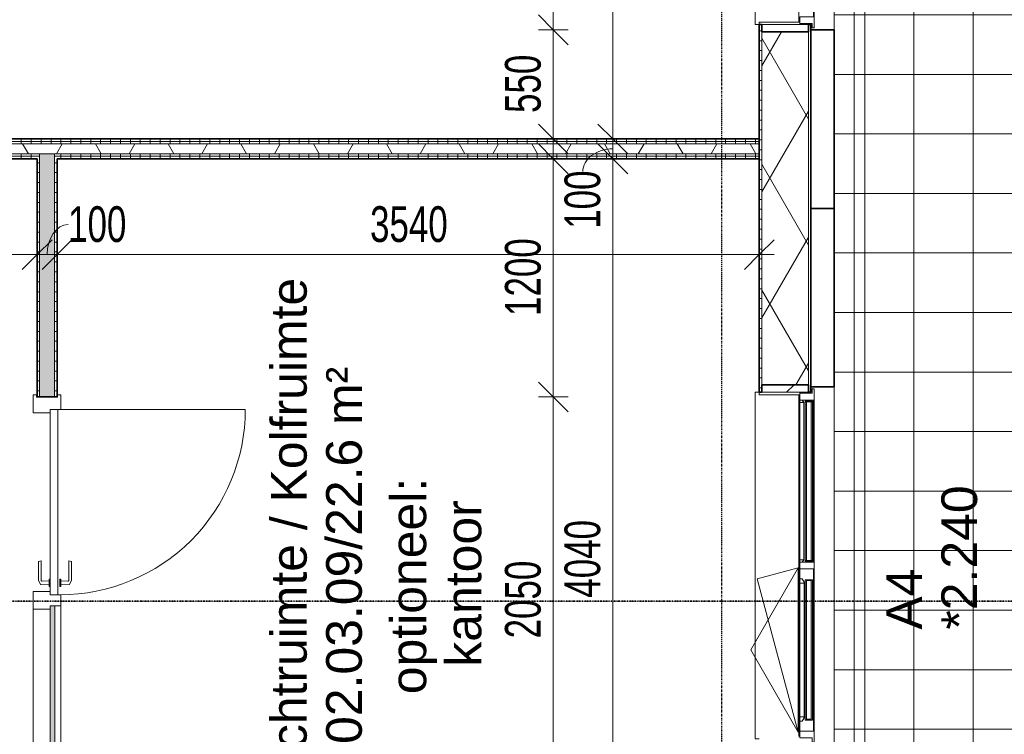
# Model space of a CAD drawing. Header units: millimetres. Extents: x -80560 to 110805, y -11020 to 52719.
# Tile 167 of 182: x 79957 to 84919, y 23549 to 27151. Entities that reach past the tile are written whole.
import ezdxf

# ---------------------------------------------------------------- set-up
doc = ezdxf.new("R2010")
doc.units = ezdxf.units.MM
for name, pattern in [('CENTER2', [20, 8, -4, 4, -4]), ('DASHDOT2', [8, 4, -2, 0, -2]), ('DASHED2-1', [3, 2, -1])]:
    doc.linetypes.add(name, pattern=pattern)
for name, color, linetype, lineweight in [('A-ANNO-DIMS', 211, 'Continuous', 9), ('A-ANNO-DIMS-100', 211, 'Continuous', 9), ('A-AREA-IDEN', 2, 'Continuous', 9), ('A-DOOR', 31, 'Continuous', 18), ('A-FLOR', 192, 'Continuous', 18), ('A-FLOR-OVHD', 1, 'DASHED2-1', 18), ('A-FLOR-PATT', 8, 'Continuous', 18), ('A-GENM', 13, 'Continuous', 18), ('A-GLAZ', 151, 'Continuous', 18), ('A-GLAZ-IDEN', 152, 'Continuous', 18), ('A-GLAZ-SILL', 1, 'Continuous', 18), ('A-WALL', 113, 'Continuous', 35), ('A-WALL-PATT', 111, 'Continuous', 35), ('G-ANNO-SYMB', 111, 'Continuous', 9), ('G-ANNO-TEXT', 231, 'Continuous', 9), ('I-WALL', 2, 'Continuous', 18), ('S-GRID', 1, 'Continuous', 9)]:
    doc.layers.add(name, color=color, linetype=linetype, lineweight=lineweight)
doc.styles.add('Arial', font='arial.ttf', dxfattribs={"height": 180})
doc.styles.add('Arial_6', font='arial.ttf', dxfattribs={"width": 0.7, "height": 180})
doc.styles.add('Arial_B_I_1', font='txt', dxfattribs={"height": 180})
doc.dimstyles.new('n3o_1_8', dxfattribs={"dimscale": 304.8, "dimtxt": 183.646692, "dimasz": 0.492126, "dimexe": 0.246063, "dimexo": 0.0625, "dimgap": 0.032808, "dimtad": 1, "dimdec": 0, "dimdsep": 46, "dimtxsty": 'Arial_6', "dimblk1": 'OBLIQUE', "dimblk2": 'OBLIQUE', "dimsah": 1, "dimcen": 0.09, "dimdle": 0.246063, "dimazin": 0, "dimtfac": 1, "dimtdec": 4, "dimtix": 1, "dimtmove": 0, "dimatfit": 3, "dimfxl": 0.246063, "dimfxlon": 1, "dimtvp": 1, "dimtolj": 1, "dimtzin": 0, "dimarcsym": 2})
doc.dimstyles.new('n3o_1_8_1', dxfattribs={"dimscale": 304.8, "dimtxt": 183.646692, "dimasz": 0.492126, "dimexe": 0.246063, "dimexo": 0.0625, "dimgap": 0.032808, "dimtad": 1, "dimdec": 0, "dimdsep": 46, "dimtxsty": 'Arial_6', "dimblk1": 'OBLIQUE', "dimblk2": 'OBLIQUE', "dimsah": 1, "dimcen": 0.09, "dimdle": 0.246063, "dimazin": 0, "dimtfac": 1, "dimtdec": 4, "dimtix": 1, "dimtmove": 1, "dimatfit": 3, "dimfxl": 0.246063, "dimfxlon": 1, "dimtvp": 1, "dimtolj": 1, "dimtzin": 0, "dimarcsym": 2})
doc.dimstyles.new('n3o_1_8_3', dxfattribs={"dimscale": 304.8, "dimtxt": 183.646692, "dimasz": 0.492126, "dimexe": 0.246063, "dimexo": 0.0625, "dimgap": 0.032808, "dimtad": 1, "dimdec": 0, "dimdsep": 46, "dimtxsty": 'Arial_6', "dimblk1": 'OBLIQUE', "dimblk2": 'OBLIQUE', "dimsah": 1, "dimcen": 0.09, "dimdle": 0.246063, "dimazin": 0, "dimtfac": 1, "dimtdec": 4, "dimtix": 1, "dimtmove": 0, "dimatfit": 3, "dimfxl": 0.246063, "dimfxlon": 1, "dimtvp": 1, "dimtolj": 1, "dimtzin": 0, "dimarcsym": 2})
pattern_1 = [(90, (80914.57, 26450), (-50, -2e-13), [])]
pattern_2 = [(60, (24894.82, 0), (-274.963, 158.75), []), (120, (24894.82, 0), (-274.963, -158.75), [])]
pattern_3 = [(45, (0, 0), (-141.42136, 141.42136), [])]
pattern_4 = [(180, (80144.82, 24430.25), (9e-14, -50), [])]

# ---------------------------------------------------------------- blocks, each defined once
blk = doc.blocks.new('merk 1800 draaikiep - std-33586350-DO_02 tweede verdieping')
at = {"layer": 'A-GLAZ'}
for p, q in [((-868, 72), (-834, 72)), ((-868, 10), (-868, 72)), ((-834, 72), (-834, 4)), ((-17, 72), (17, 72)), ((-17, 4), (-17, 72)), ((17, 72), (17, 4)), ((834, 72), (868, 72)), ((834, 4), (834, 72)), ((868, 72), (868, 10)), ((-890, 10), (-868, 10)), ((-890, 0), (-890, 10)), ((-834, 4), (-812, 4)), ((-812, 4), (-812, 0)), ((-39, 4), (-17, 4)), ((-39, 0), (-39, 4)), ((17, 4), (39, 4)), ((39, 4), (39, 0)), ((812, 4), (834, 4)), ((812, 0), (812, 4)), ((868, 10), (890, 10)), ((890, 10), (890, 0)), ((-812, 0), (-890, 0)), ((39, 0), (-39, 0)), ((890, 0), (812, 0))]:
    blk.add_line(p, q, dxfattribs=at)
at = {"layer": 'A-GLAZ-SILL'}
for p, q in [((17, 72), (67, 72)), ((784, 72), (834, 72)), ((-812, 4), (-39, 4)), ((-812, 0), (-39, 0)), ((39, 4), (812, 4)), ((39, 0), (812, 0))]:
    blk.add_line(p, q, dxfattribs=at)
blk = doc.blocks.new('merk 1800 draaikiep - std-31313693-DO_02 tweede verdieping')
at = {"layer": 'A-GLAZ'}
for p, q in [((-812, 0), (-890, 0)), ((-890, 0), (-890, -10)), ((-812, -4), (-812, 0)), ((-39, 0), (-39, -4)), ((39, 0), (-39, 0)), ((39, -4), (39, 0)), ((890, 0), (812, 0)), ((812, 0), (812, -4)), ((890, -10), (890, 0)), ((-890, -10), (-868, -10)), ((-868, -10), (-868, -72)), ((-834, -72), (-834, -4)), ((-834, -4), (-812, -4)), ((-39, -4), (-17, -4)), ((-17, -4), (-17, -72)), ((17, -72), (17, -4)), ((17, -4), (39, -4)), ((812, -4), (834, -4)), ((834, -4), (834, -72)), ((868, -72), (868, -10)), ((868, -10), (890, -10)), ((-868, -72), (-834, -72)), ((-17, -72), (17, -72)), ((834, -72), (868, -72))]:
    blk.add_line(p, q, dxfattribs=at)
at = {"layer": 'A-GLAZ-SILL'}
for p, q in [((-39, 0), (-812, 0)), ((812, 0), (39, 0)), ((-39, -4), (-812, -4)), ((812, -4), (39, -4)), ((67, -72), (17, -72)), ((834, -72), (784, -72))]:
    blk.add_line(p, q, dxfattribs=at)
blk = doc.blocks.new('NLRS_41_GM_WPB_spouwlat-SH_generiek_ISR - 235x38-V140-DO_02 tweede verdieping')
at = {"layer": 'A-GENM'}
h = blk.add_hatch(dxfattribs=at)
h.set_pattern_fill('FP_74', color=256, style=0, pattern_type=2)
h.set_pattern_definition(pattern_3)
h.paths.add_polyline_path([(59037, 27089), (59037, 27127), (58802, 27127), (58802, 27089)], flags=0)
for p, q in [((58802, 27127), (58802, 27089)), ((59037, 27127), (58802, 27127)), ((59037, 27089), (59037, 27127)), ((58802, 27089), (59037, 27089))]:
    blk.add_line(p, q, dxfattribs=at)
blk = doc.blocks.new('41_dagkanten_SH_generiek_ISR - 12x204_5-V143-DO_02 tweede verdieping')
at = {"layer": 'A-GENM'}
for p, q in [((58994, 27139), (58789.5, 27139)), ((58789.5, 27139), (58789.5, 27127)), ((58789.5, 27127), (58994, 27127)), ((58994, 27127), (58994, 27132))]:
    blk.add_line(p, q, dxfattribs=at)
blk = doc.blocks.new('NLRS_41_GM_WPB_spouwlat-SH_generiek_ISR - 235x38-V145-DO_02 tweede verdieping')
at = {"layer": 'A-GENM'}
h = blk.add_hatch(dxfattribs=at)
h.set_pattern_fill('FP_74', color=256, style=0, pattern_type=2)
h.set_pattern_definition(pattern_3)
h.paths.add_polyline_path([(59037, 25273), (59037, 25311), (58802, 25311), (58802, 25273)], flags=0)
for p, q in [((58802, 25311), (58802, 25273)), ((59037, 25311), (58802, 25311)), ((59037, 25273), (59037, 25311)), ((58802, 25273), (59037, 25273))]:
    blk.add_line(p, q, dxfattribs=at)
blk = doc.blocks.new('41_dagkanten_SH_generiek_ISR - 12x204_5-V146-DO_02 tweede verdieping')
at = {"layer": 'A-GENM'}
for p, q in [((58994, 25273), (58789.5, 25273)), ((58789.5, 25273), (58789.5, 25261)), ((58789.5, 25261), (58994, 25261)), ((58994, 25268), (58994, 25273))]:
    blk.add_line(p, q, dxfattribs=at)
blk = doc.blocks.new('32_n3o_deur_enkel met zijlicht - 90x139_17_K_930_2410x2070_deur glasstrook-33349586-DO_02 tweede verdieping')
at = {"layer": 'A-GLAZ'}
for p, q in [((-1035, 70), (-945, 70)), ((-1035, 53), (-1035, 70)), ((-1023, 53), (-1035, 53)), ((-1023, -52), (-1023, 53)), ((-945, 70), (-945, -15)), ((-45, 70), (-945, 70)), ((-45, 70), (45, 70)), ((-45, -15), (-45, 70)), ((45, 70), (45, -15)), ((945, 70), (1035, 70)), ((945, -15), (945, 70)), ((1023, 53), (1023, -52)), ((1035, 53), (1023, 53)), ((1035, 70), (1035, 53)), ((-962, -39), (-962, -69)), ((-28, -69), (-28, -39)), ((-1035, -52), (-1023, -52)), ((-1035, -69), (-1035, -52)), ((-962, -69), (-1035, -69)), ((-962, -69), (-28, -69)), ((28, -69), (-28, -69)), ((28, -55), (28, -69)), ((962, -69), (962, -55)), ((1035, -69), (962, -69)), ((1023, -52), (1035, -52)), ((1035, -52), (1035, -69))]:
    blk.add_line(p, q, dxfattribs=at)
blk = doc.blocks.new('30_n3o_raam_vast - 24mm-31742711-DO_02 tweede verdieping')
at = {"layer": 'A-DOOR'}
blk.add_hatch(color=256, dxfattribs=at).paths.add_polyline_path([(-934, -24), (0, -24), (0, 0), (-934, 0)], flags=0)
for p, q in [((-934, -24), (-934, 0)), ((-934, 0), (0, 0)), ((0, 0), (0, -24)), ((0, -24), (-934, -24))]:
    blk.add_line(p, q, dxfattribs=at)
blk = doc.blocks.new('30_n3o_deur_dicht - 40mm_draai_LS-31987325-DO_02 tweede verdieping')
at = {"layer": 'A-DOOR'}
for p, q in [((-934, -40), (-934, 0)), ((-934, 0), (0, 0)), ((0, 0), (0, -40)), ((0, -40), (-934, -40))]:
    blk.add_line(p, q, dxfattribs=at)
blk = doc.blocks.new('30_n3o_beslag_deurkruk_met_schild - std-887349-DO_02 tweede verdieping')
at = {"layer": 'A-DOOR'}
for p, q in [((-7.8, 48.4), (12.7, 58)), ((12.7, 58), (108, 58)), ((108, 58), (111, 45)), ((18.5, 5), (-18.5, 5)), ((-18.5, 5), (-18.5, 0)), ((-10, 5), (-7.8, 48.4)), ((8.3, 39.7), (10, 5)), ((111, 45), (13.3, 45)), ((18.5, 0), (18.5, 5))]:
    blk.add_line(p, q, dxfattribs=at)
at = {"layer": 'A-DOOR', "flags": 128}
blk.add_lwpolyline([(13.3, 45), (11.3, 44.6), (9.6, 43.4), (8.6, 41.7), (8.3, 39.7)], dxfattribs=at)
blk = doc.blocks.new('30_n3o_beslag_deurkruk_met_schild - std-V364-DO_02 tweede verdieping')
at = {"layer": 'A-DOOR'}
for p, q in [((18.5, 0), (-18.5, 0)), ((-18.5, 0), (-18.5, -5)), ((18.5, -5), (18.5, 0)), ((-18.5, -5), (18.5, -5)), ((-7.8, -48.4), (-10, -5)), ((12.7, -58), (-7.8, -48.4)), ((10, -5), (8.3, -39.7)), ((13.3, -45), (111, -45)), ((111, -45), (108, -58)), ((108, -58), (12.7, -58))]:
    blk.add_line(p, q, dxfattribs=at)
at = {"layer": 'A-DOOR', "flags": 128}
blk.add_lwpolyline([(8.3, -39.7), (8.6, -41.7), (9.6, -43.4), (11.3, -44.6), (13.3, -45)], dxfattribs=at)
blk = doc.blocks.new('00_n3o_symbool_swingangle - std-31756284-DO_02 tweede verdieping')
at = {"layer": 'A-DOOR'}
blk.add_line((-415, 10), (-415, 944), dxfattribs=at)
blk.add_arc((-415, 10), 934, 360, 90, dxfattribs=at)
blk = doc.blocks.new('30_n3o_RT72_glas met glaslat - Type 1-33586336-DO_02 tweede verdieping')
at = {"layer": 'A-GENM'}
for points in [[(403.5, -11), (403.5, -5), (-403.5, -5), (-403.5, -11), (213.2, -11)], [(403.5, -41), (403.5, -35), (-403.5, -35), (-403.5, -41), (213.2, -41)]]:
    blk.add_hatch(color=256, dxfattribs=at).paths.add_polyline_path(points, flags=0)
for p, q in [((403.5, -5), (-403.5, -5)), ((-403.5, -5), (-403.5, -11)), ((-399.5, -5), (-403.5, -5)), ((-403.5, -5), (-403.5, -41)), ((-403.5, -11), (403.5, -11)), ((403.5, -35), (-403.5, -35)), ((-403.5, -35), (-403.5, -41)), ((-403.5, -41), (403.5, -41)), ((-403.5, -41), (-399.5, -41)), ((-399.5, -41), (-399.5, -5)), ((403.5, -5), (399.5, -5)), ((399.5, -5), (399.5, -41)), ((399.5, -41), (403.5, -41)), ((403.5, -11), (403.5, -5)), ((403.5, -41), (403.5, -5)), ((403.5, -41), (403.5, -35))]:
    blk.add_line(p, q, dxfattribs=at)
blk = doc.blocks.new('31_n3o_RT72_raam binnensponning_771017_v3 - Type 1-33586340-DO_02 tweede verdieping')
at = {"layer": 'A-GENM'}
for p, q in [((-396.5, -72), (-414.5, -72)), ((-414.5, -72), (-414.5, -76)), ((-414.5, -76), (-396.53, -76)), ((-396.53, -76), (-396.5, -72)), ((-396.5, -72), (-396.53, -76)), ((-396.53, -76), (396.53, -76)), ((396.5, -72), (-396.5, -72)), ((396.53, -76), (396.5, -72)), ((414.5, -72), (396.5, -72)), ((396.5, -72), (396.53, -76)), ((396.53, -76), (414.5, -76)), ((414.5, -76), (414.5, -72))]:
    blk.add_line(p, q, dxfattribs=at)
blk = doc.blocks.new('Mobility Plan Swing v2 - Mobility Plan Swing v2-33586349-DO_02 tweede verdieping')
at = {"layer": 'A-GENM'}
for p, q in [((-414.5, 0), (0, 239.3)), ((-414.5, 0), (359, 207.2)), ((0, 239.3), (414.5, 0)), ((414.5, 0), (359, 207.2))]:
    blk.add_line(p, q, dxfattribs=at)
blk = doc.blocks.new('DPWP_30_n3o_RT72_glas met glaslat Frame1 - Type 1-33586339-DO_02 tweede verdieping')
at = {"layer": 'A-GENM'}
for p, q in [((-396.5, -7.8), (-408.5, -15)), ((-408.5, -27), (-396.5, -27)), ((396.5, -7.8), (-396.5, -7.8)), ((-396.5, -7.8), (-396.5, -27)), ((-396.5, -27), (-396.5, -7.8)), ((-396.5, -27), (396.5, -27)), ((396.5, -27), (396.5, -7.8)), ((408.5, -15), (396.5, -7.8)), ((396.5, -7.8), (396.5, -27)), ((396.5, -27), (408.5, -27))]:
    blk.add_line(p, q, dxfattribs=at)
blk = doc.blocks.new('30_n3o_RT72_glas met glaslat - Type 1-33586345-DO_02 tweede verdieping')
at = {"layer": 'A-GENM'}
for points in [[(-50.4, -11), (353.5, -11), (353.5, -5), (-353.5, -5), (-353.5, -11), (-344.1, -11)], [(-50.4, -41), (353.5, -41), (353.5, -35), (-353.5, -35), (-353.5, -41), (-344.1, -41)]]:
    blk.add_hatch(color=256, dxfattribs=at).paths.add_polyline_path(points, flags=0)
for p, q in [((-0.5, 0), (0.5, 0)), ((-353.5, -11), (-353.5, -5)), ((-353.5, -5), (353.5, -5)), ((353.5, -11), (-353.5, -11)), ((-353.5, -35), (-353.5, -11)), ((-353.5, -41), (-353.5, -35)), ((-353.5, -35), (353.5, -35)), ((353.5, -41), (-353.5, -41)), ((-349.5, -11), (-349.5, -35)), ((349.5, -35), (349.5, -11)), ((353.5, -11), (353.5, -5)), ((353.5, -11), (353.5, -35)), ((353.5, -41), (353.5, -35))]:
    blk.add_line(p, q, dxfattribs=at)
blk = doc.blocks.new('DPWP_30_n3o_RT72_glas met glaslat Frame1 - Type 1-33586348-DO_02 tweede verdieping')
at = {"layer": 'A-GENM'}
for p, q in [((-358.5, -15), (-341.817, -5)), ((-358.5, -27), (-358.5, -15)), ((-336.5, -27), (-358.5, -27)), ((-341.817, -5), (-336.5, -5)), ((336.5, -5), (-336.5, -5)), ((-336.5, -5), (-336.5, -27)), ((336.5, -27), (-336.5, -27)), ((336.5, -5), (341.817, -5)), ((336.5, -27), (336.5, -5)), ((358.5, -27), (336.5, -27)), ((341.817, -5), (358.5, -15)), ((358.5, -15), (358.5, -27))]:
    blk.add_line(p, q, dxfattribs=at)
blk = doc.blocks.new('NLRS_42_GM_ISR_vensterbank_kunststeen-SH_generiek_ISR - 220x20-33891717-DO_02 tweede verdieping')
at = {"layer": 'A-GENM'}
for p, q in [((-873, 199.5), (-873, 220)), ((-873, 220), (873, 220)), ((873, 220), (873, 199.5)), ((-840, 0), (-861, 0)), ((861, 0), (-11, 0))]:
    blk.add_line(p, q, dxfattribs=at)
blk = doc.blocks.new('NLRS_42_GM_ISR_vensterbank_kunststeen-SH_generiek_ISR - 220x20-V475-DO_02 tweede verdieping')
at = {"layer": 'A-GENM'}
for p, q in [((-873, 199.5), (-873, 220)), ((-873, 220), (873, 220)), ((873, 220), (873, 199.5)), ((11, 0), (-861, 0)), ((861, 0), (840, 0))]:
    blk.add_line(p, q, dxfattribs=at)
blk = doc.blocks.new('DIMBLOCK249-DO_02 tweede verdieping')
at = {"layer": 'A-ANNO-DIMS-100'}
for p, q in [((78144.8, 25967.1), (78219.8, 26042.1)), ((78144.8, 26042.1), (78144.8, 25892.1)), ((78144.8, 25967.1), (78144.8, 26042.1)), ((80044.8, 25967.1), (80119.8, 26042.1)), ((80044.8, 26042.1), (80044.8, 25892.1)), ((80044.8, 25967.1), (80044.8, 26042.1)), ((78144.8, 25967.1), (78069.8, 25892.1)), ((78144.8, 25967.1), (80044.8, 25967.1)), ((80044.8, 25967.1), (79969.8, 25892.1))]:
    blk.add_line(p, q, dxfattribs=at)
at = {"layer": 'A-ANNO-DIMS-100', "color": 0, "insert": (78902.7, 26210.8), "char_height": 180, "width": 461.094, "attachment_point": 1, "line_spacing_factor": 0.941778, "style": 'Arial_6'}
blk.add_mtext('1900', dxfattribs=at)
blk = doc.blocks.new('_Oblique')
at = {"color": 0, "linetype": 'ByBlock', "lineweight": -2}
blk.add_line((-0.5, -0.5), (0.5, 0.5), dxfattribs=at)
blk = doc.blocks.new('DIMBLOCK250-DO_02 tweede verdieping')
at = {"layer": 'A-ANNO-DIMS-100'}
for p, q in [((80044.8, 25967.1), (80119.8, 26042.1)), ((80044.8, 26042.1), (80044.8, 25892.1)), ((80044.8, 25967.1), (80044.8, 26042.1)), ((80144.8, 25967.1), (80219.8, 26042.1)), ((80144.8, 26042.1), (80144.8, 25892.1)), ((80144.8, 25967.1), (80144.8, 26042.1)), ((80044.8, 25967.1), (79969.8, 25892.1)), ((80044.8, 25967.1), (80144.8, 25967.1)), ((80144.8, 25967.1), (80069.8, 25892.1))]:
    blk.add_line(p, q, dxfattribs=at)
blk.add_ellipse((80200.8, 25967.1), major_axis=(0, 151.3), ratio=0.70045, start_param=0, end_param=1.570796, dxfattribs=at)
at = {"layer": 'A-ANNO-DIMS-100', "color": 0, "insert": (80200.8, 26210.8), "char_height": 180, "width": 345.821, "attachment_point": 1, "line_spacing_factor": 0.941778, "style": 'Arial_6'}
blk.add_mtext('100', dxfattribs=at)
blk = doc.blocks.new('DIMBLOCK251-DO_02 tweede verdieping')
at = {"layer": 'A-ANNO-DIMS-100'}
for p, q in [((80144.8, 25967.1), (80219.8, 26042.1)), ((80144.8, 26042.1), (80144.8, 25892.1)), ((80144.8, 25967.1), (80144.8, 26042.1)), ((83684.3, 25967.1), (83759.3, 26042.1)), ((83684.3, 26042.1), (83684.3, 25892.1)), ((83684.3, 25967.1), (83684.3, 26042.1)), ((80144.8, 25967.1), (80069.8, 25892.1)), ((80144.8, 25967.1), (83759.3, 25967.1)), ((83684.3, 25967.1), (83609.3, 25892.1))]:
    blk.add_line(p, q, dxfattribs=at)
at = {"layer": 'A-ANNO-DIMS-100', "color": 0, "insert": (81722.4, 26210.8), "char_height": 180, "width": 461.094, "attachment_point": 1, "line_spacing_factor": 0.941778, "style": 'Arial_6'}
blk.add_mtext('3540', dxfattribs=at)
blk = doc.blocks.new('DIMBLOCK389-DO_02 tweede verdieping')
at = {"layer": 'A-ANNO-DIMS-100'}
for p, q in [((82946.1, 26450), (82871.1, 26525)), ((82871.1, 26450), (83021.1, 26450)), ((82946.1, 26450), (82871.1, 26450)), ((82946.1, 22335.5), (82946.1, 26450)), ((82946.1, 26450), (83021.1, 26375)), ((82946.1, 22410.5), (82871.1, 22485.5)), ((82871.1, 22410.5), (83021.1, 22410.5)), ((82946.1, 22410.5), (82871.1, 22410.5)), ((82946.1, 22410.5), (83021.1, 22335.5))]:
    blk.add_line(p, q, dxfattribs=at)
at = {"layer": 'A-ANNO-DIMS-100', "color": 0, "insert": (82702.4, 24238.1), "char_height": 180, "width": 461.094, "attachment_point": 1, "rotation": 90, "line_spacing_factor": 0.941778, "style": 'Arial_6'}
blk.add_mtext('4040', dxfattribs=at)
blk = doc.blocks.new('DIMBLOCK390-DO_02 tweede verdieping')
at = {"layer": 'A-ANNO-DIMS-100'}
for p, q in [((82946.1, 26550), (82871.1, 26625)), ((82871.1, 26550), (83021.1, 26550)), ((82946.1, 26550), (82871.1, 26550)), ((82946.1, 26450), (82946.1, 26550)), ((82946.1, 26550), (83021.1, 26475)), ((82946.1, 26450), (82871.1, 26525)), ((82871.1, 26450), (83021.1, 26450)), ((82946.1, 26450), (82871.1, 26450)), ((82946.1, 26450), (83021.1, 26375))]:
    blk.add_line(p, q, dxfattribs=at)
blk.add_ellipse((82946.1, 26385.4), major_axis=(151.3, 0), ratio=0.757816, start_param=1.570796, end_param=3.141593, dxfattribs=at)
at = {"layer": 'A-ANNO-DIMS-100', "color": 0, "insert": (82702.4, 26097.2), "char_height": 180, "width": 345.821, "attachment_point": 1, "rotation": 90, "line_spacing_factor": 0.941778, "style": 'Arial_6'}
blk.add_mtext('100', dxfattribs=at)
blk = doc.blocks.new('DIMBLOCK391-DO_02 tweede verdieping')
at = {"layer": 'A-ANNO-DIMS-100'}
for p, q in [((82946.1, 29750), (82871.1, 29825)), ((82871.1, 29750), (83021.1, 29750)), ((82946.1, 29750), (82871.1, 29750)), ((82946.1, 26550), (82946.1, 29750)), ((82946.1, 29750), (83021.1, 29675)), ((82946.1, 26550), (82871.1, 26625)), ((82871.1, 26550), (83021.1, 26550)), ((82946.1, 26550), (82871.1, 26550)), ((82946.1, 26550), (83021.1, 26475))]:
    blk.add_line(p, q, dxfattribs=at)
at = {"layer": 'A-ANNO-DIMS-100', "color": 0, "insert": (82702.4, 27957.9), "char_height": 180, "width": 461.094, "attachment_point": 1, "rotation": 90, "line_spacing_factor": 0.941778, "style": 'Arial_6'}
blk.add_mtext('3200', dxfattribs=at)
blk = doc.blocks.new('DIMBLOCK540-DO_02 tweede verdieping')
at = {"layer": 'A-ANNO-DIMS-100'}
for p, q in [((82646.1, 29150), (82571.1, 29225)), ((82571.1, 29150), (82721.1, 29150)), ((82646.1, 29150), (82571.1, 29150)), ((82646.1, 29150), (82646.1, 27100)), ((82646.1, 29150), (82721.1, 29075)), ((82646.1, 27100), (82571.1, 27175)), ((82571.1, 27100), (82721.1, 27100)), ((82646.1, 27100), (82571.1, 27100)), ((82646.1, 27100), (82721.1, 27025))]:
    blk.add_line(p, q, dxfattribs=at)
at = {"layer": 'A-ANNO-DIMS-100', "color": 0, "insert": (82402.4, 27932.9), "char_height": 180, "width": 461.094, "attachment_point": 1, "rotation": 90, "line_spacing_factor": 0.941778, "style": 'Arial_6'}
blk.add_mtext('2050', dxfattribs=at)
blk = doc.blocks.new('DIMBLOCK541-DO_02 tweede verdieping')
at = {"layer": 'A-ANNO-DIMS-100'}
for p, q in [((82646.1, 27100), (82571.1, 27175)), ((82571.1, 27100), (82721.1, 27100)), ((82646.1, 27100), (82571.1, 27100)), ((82646.1, 27100), (82646.1, 26475)), ((82646.1, 27100), (82721.1, 27025)), ((82646.1, 26550), (82571.1, 26625)), ((82721.1, 26550), (82571.1, 26550)), ((82646.1, 26550), (82721.1, 26475)), ((82646.1, 26550), (82721.1, 26550))]:
    blk.add_line(p, q, dxfattribs=at)
at = {"layer": 'A-ANNO-DIMS-100', "color": 0, "insert": (82402.4, 26680.9), "char_height": 180, "width": 345.821, "attachment_point": 1, "rotation": 90, "line_spacing_factor": 0.941778, "style": 'Arial_6'}
blk.add_mtext('550', dxfattribs=at)
blk = doc.blocks.new('DIMBLOCK556-DO_02 tweede verdieping')
at = {"layer": 'A-ANNO-DIMS-100'}
for p, q in [((82646.1, 25250), (82571.1, 25325)), ((82571.1, 25250), (82721.1, 25250)), ((82646.1, 25250), (82571.1, 25250)), ((82646.1, 23200), (82646.1, 25250)), ((82646.1, 25250), (82721.1, 25175)), ((82646.1, 23200), (82571.1, 23275)), ((82571.1, 23200), (82721.1, 23200)), ((82646.1, 23200), (82571.1, 23200)), ((82646.1, 23200), (82721.1, 23125))]:
    blk.add_line(p, q, dxfattribs=at)
at = {"layer": 'A-ANNO-DIMS-100', "color": 0, "insert": (82402.4, 24032.9), "char_height": 180, "width": 461.094, "attachment_point": 1, "rotation": 90, "line_spacing_factor": 0.941778, "style": 'Arial_6'}
blk.add_mtext('2050', dxfattribs=at)
blk = doc.blocks.new('DIMBLOCK557-DO_02 tweede verdieping')
at = {"layer": 'A-ANNO-DIMS-100'}
for p, q in [((82646.1, 26450), (82571.1, 26525)), ((82646.1, 25250), (82646.1, 26525)), ((82571.1, 26450), (82721.1, 26450)), ((82646.1, 26450), (82571.1, 26450)), ((82646.1, 26450), (82721.1, 26375)), ((82646.1, 25250), (82571.1, 25325)), ((82571.1, 25250), (82721.1, 25250)), ((82646.1, 25250), (82571.1, 25250)), ((82646.1, 25250), (82721.1, 25175))]:
    blk.add_line(p, q, dxfattribs=at)
at = {"layer": 'A-ANNO-DIMS-100', "color": 0, "insert": (82402.4, 25657.9), "char_height": 180, "width": 461.094, "attachment_point": 1, "rotation": 90, "line_spacing_factor": 0.941778, "style": 'Arial_6'}
blk.add_mtext('1200', dxfattribs=at)

msp = doc.modelspace()

# ---------------------------------------------------------------- hatches: boundary and pattern name
at = {"layer": 'A-FLOR-PATT'}
h = msp.add_hatch(dxfattribs=at)
h.set_pattern_fill('FP_188', color=256, style=0, pattern_type=2)
h.set_pattern_definition([(270, (83862.32, 22675), (300, 2e-14), []), (0, (83862.32, 22675), (0, 300), [])])
h.paths.add_polyline_path([(88282.7, 9981), (89063.8, 9981), (89063.8, 35369), (84060.8, 35369), (84060.8, 22034), (81863.1, 22034), (81863.1, 22019), (81798.1, 22019), (81798.1, 22034), (81005.6, 22034), (81005.6, 22018.5), (81022.6, 22018.5), (81022.6, 22012.5), (81867.6, 22012.5), (81867.6, 21972.5), (81022.6, 21972.5), (81022.6, 21966.5), (81005.6, 21966.5), (81004.5, 21919.8), (81003.3, 21916.8), (80997.6, 21914.7), (80993.6, 21915.5), (80989.9, 21920.4), (80989.6, 21926.5), (80989.6, 21966.5), (80972.6, 21967.3), (80972.6, 21972.5), (80937.6, 21973), (80937.6, 22012.5), (80953.4, 22012.5), (80946.3, 22014.7), (80943.2, 22020.5), (80944.1, 22026.2), (80947.6, 22027.1), (80947.6, 22031), (80933.1, 22031), (80933.1, 21951), (80947.6, 21951), (80947.4, 21955), (80944.1, 21955.8), (80943.2, 21961.5), (80947.6, 21967.7), (80955, 21969.7), (80959.5, 21967.3), (80959.6, 21964.5), (80961.1, 21964.5), (80961.1, 21949.5), (80896.1, 21949.5), (80895.4, 22034), (78660.8, 22034), (78660.8, 9981), (87989.1, 9981)], flags=0)
h.paths.add_polyline_path([(87548.5, 10147.5), (78735.8, 10148.4), (78735.8, 10152.5), (88892.3, 10152.5), (88892.3, 35197.5), (84135.8, 35198.2), (84135.8, 35202.5), (88897.3, 35201.8), (88896.6, 10147.5), (87695.4, 10147.5)], flags=0)
h.paths.add_polyline_path([(81003.3, 21928.1), (80999.7, 21930.2), (81001.6, 21928.8)], flags=0)
h.paths.add_polyline_path([(80959.6, 21951), (80958.6, 21956.5), (80958, 21956.6), (80958, 21963.3), (80955.8, 21954.8), (80957.3, 21954.5), (80958.6, 21951)], flags=0)
h.paths.add_polyline_path([(80931.6, 21952.5), (80931.6, 22029.5), (80897.6, 22029.5), (80897.6, 21952.5)], flags=0)
h.paths.add_polyline_path([(80959.6, 22012.5), (80972.6, 22012.5), (80972.6, 22018.5), (80989.6, 22018.5), (80989.6, 22034), (80961.1, 22034), (80961.1, 22032.5), (80955.3, 22026.2), (80959.6, 22014.4), (80955.3, 22012.5), (80959.6, 22012.5)], flags=0)
h.paths.add_polyline_path([(80958, 22019.5), (80958.6, 22027.5), (80959.6, 22027.5), (80961.1, 22031), (80961.1, 22019.5), (80958.6, 22019.5)], flags=0)
h.paths.add_polyline_path([(81821.9, 22020.5), (81861.6, 22020.5), (81861.6, 22032.5), (81856.1, 22032.5), (81856.1, 22034), (81799.6, 22034), (81799.6, 22020.5)], flags=0)
at = {"layer": 'A-WALL-PATT', "lineweight": 18}
h = msp.add_hatch(dxfattribs=at)
h.set_pattern_fill('FP_72', color=256, style=0, pattern_type=2)
h.set_pattern_definition([(90, (83943.82, 34995.25), (-50, -7e-14), [])])
h.paths.add_polyline_path([(83943.8, 22151), (83943.8, 23527), (83931.8, 23527), (83931.8, 22151)], flags=0)
h.paths.add_polyline_path([(83943.8, 25273), (83943.8, 27127), (83931.8, 27127), (83931.8, 25273)], flags=0)
h.paths.add_polyline_path([(83931.8, 28873), (83943.8, 28873), (83943.8, 30727), (83931.8, 30727), (83931.8, 28911)], flags=0)
h.paths.add_polyline_path([(83931.8, 31573), (83943.8, 31573), (83943.8, 32077), (83931.8, 32077), (83931.8, 31584.4)], flags=0)
h.paths.add_polyline_path([(83943.8, 33823), (83943.8, 37027), (83931.8, 37027), (83931.8, 33823)], flags=0)
h.paths.add_polyline_path([(83931.8, 38773), (83943.8, 38773), (83943.8, 40177), (83931.8, 40177), (83931.8, 38811)], flags=0)
h.paths.add_polyline_path([(83943.8, 41023), (83943.8, 43327), (83931.8, 43327), (83931.8, 41023)], flags=0)
h.paths.add_polyline_path([(83931.8, 45973), (83943.8, 45973), (83943.8, 48087), (83931.8, 48087), (83931.8, 46011)], flags=0)
h = msp.add_hatch(dxfattribs=at)
h.set_pattern_fill('FP_73', color=256, angle=90, style=0, pattern_type=2)
h.set_pattern_definition([(180, (83943.82, 34995.25), (7e-14, -50), [])])
h.paths.add_polyline_path([(83696.8, 22398), (83696.8, 23527), (83684.3, 23527), (83684.3, 22398)], flags=0)
h.paths.add_polyline_path([(83684.3, 25273), (83696.8, 25273), (83696.8, 27127), (83684.3, 27127), (83684.3, 25585.7)], flags=0)
h.paths.add_polyline_path([(83696.8, 28873), (83696.8, 30727), (83684.3, 30727), (83684.3, 28873)], flags=0)
h.paths.add_polyline_path([(83696.8, 31573), (83696.8, 32077), (83684.3, 32077), (83684.3, 31573)], flags=0)
h.paths.add_polyline_path([(83696.8, 33823), (83696.8, 37027), (83684.3, 37027), (83684.3, 33823)], flags=0)
h.paths.add_polyline_path([(83684.3, 38773), (83696.8, 38773), (83696.8, 40177), (83684.3, 40177), (83684.3, 38916.2)], flags=0)
h.paths.add_polyline_path([(83684.3, 41023), (83696.8, 41023), (83696.8, 43327), (83684.3, 43327), (83684.3, 41249.1)], flags=0)
h.paths.add_polyline_path([(83696.8, 45973), (83696.8, 47839.5), (83684.3, 47839.5), (83684.3, 45973)], flags=0)
h = msp.add_hatch(dxfattribs=at)
h.set_pattern_fill('FP_2', color=256, style=0, pattern_type=2)
h.set_pattern_definition(pattern_2)
h.paths.add_polyline_path([(83931.8, 22163), (83931.8, 23489), (83696.8, 23489), (83696.8, 22163)], flags=0)
h.paths.add_polyline_path([(83931.8, 25311), (83931.8, 27089), (83696.8, 27089), (83696.8, 25311)], flags=0)
h.paths.add_polyline_path([(83696.8, 28911), (83931.8, 28911), (83931.8, 30689), (83696.8, 30689), (83696.8, 28918.3)], flags=0)
h.paths.add_polyline_path([(83696.8, 31611), (83931.8, 31611), (83931.8, 32039), (83696.8, 32039), (83696.8, 31917.7)], flags=0)
h.paths.add_polyline_path([(83696.8, 33861), (83931.8, 33861), (83931.8, 36989), (83696.8, 36989), (83696.8, 34917.1)], flags=0)
h.paths.add_polyline_path([(83696.8, 38811), (83931.8, 38811), (83931.8, 40139), (83696.8, 40139), (83696.8, 38916.2)], flags=0)
h.paths.add_polyline_path([(83696.8, 41061), (83931.8, 41061), (83931.8, 43289), (83696.8, 43289), (83696.8, 41249.1)], flags=0)
h.paths.add_polyline_path([(83877.6, 46011), (83931.8, 46011), (83931.8, 47852), (83696.8, 47852), (83696.8, 46011)], flags=0)
h = msp.add_hatch(dxfattribs=at)
h.set_pattern_fill('FP_63', color=256, angle=90, style=0, pattern_type=2)
h.set_pattern_definition(pattern_1)
h.paths.add_polyline_path([(83684.3, 26537.5), (83684.3, 26550), (78144.8, 26550), (78144.8, 26537.5), (81821.9, 26537.5)], flags=0)
h = msp.add_hatch(dxfattribs=at)
h.set_pattern_fill('FP_63', color=256, angle=90, style=0, pattern_type=2)
h.set_pattern_definition(pattern_1)
h.paths.add_polyline_path([(83684.3, 26525), (83684.3, 26537.5), (78132.3, 26537.5), (78132.3, 26525), (81821.9, 26525)], flags=0)
h = msp.add_hatch(dxfattribs=at)
h.set_pattern_fill('FP_2', color=256, style=0, pattern_type=2)
h.set_pattern_definition(pattern_2)
h.paths.add_polyline_path([(83684.3, 26475), (83684.3, 26525), (78132.3, 26525), (78132.3, 26475), (81821.9, 26475)], flags=0)
h = msp.add_hatch(dxfattribs=at)
h.set_pattern_fill('FP_63', color=256, angle=90, style=0, pattern_type=2)
h.set_pattern_definition(pattern_1)
h.paths.add_polyline_path([(83684.3, 26462.5), (83684.3, 26475), (80132.3, 26475), (80132.3, 26462.5), (81821.9, 26462.5)], flags=0)
h.paths.add_polyline_path([(79178.9, 26462.5), (80057.3, 26462.5), (80057.3, 26475), (78132.3, 26475), (78132.3, 26462.5), (78885.2, 26462.5)], flags=0)
h = msp.add_hatch(dxfattribs=at)
h.set_pattern_fill('FP_63', color=256, angle=90, style=0, pattern_type=2)
h.set_pattern_definition(pattern_1)
h.paths.add_polyline_path([(83684.3, 26450), (83684.3, 26462.5), (80132.3, 26462.5), (80132.3, 26450), (81821.9, 26450)], flags=0)
h.paths.add_polyline_path([(79472.6, 26450), (80057.3, 26450), (80057.3, 26462.5), (78144.8, 26462.5), (78144.8, 26450), (79178.9, 26450)], flags=0)
h = msp.add_hatch(dxfattribs=at)
h.set_pattern_fill('FP_140', color=256, angle=90, style=0, pattern_type=2)
h.set_pattern_definition(pattern_4)
h.paths.add_polyline_path([(80057.3, 22410.5), (80057.3, 23200), (80044.8, 23200), (80044.8, 22410.5)], flags=0)
h.paths.add_polyline_path([(80044.8, 25250), (80057.3, 25250), (80057.3, 26450), (80044.8, 26450), (80044.8, 25585.7)], flags=0)
at = {"layer": 'A-WALL-PATT', "lineweight": 5}
h = msp.add_hatch(color=256, dxfattribs=at)
h.paths.add_polyline_path([(80057.3, 22398), (80132.3, 22398), (80132.3, 23200), (80057.3, 23200), (80057.3, 22410.5)], flags=0)
h.paths.add_polyline_path([(80132.3, 25250), (80132.3, 26475), (80057.3, 26475), (80057.3, 25250)], flags=0)
at = {"layer": 'A-WALL-PATT', "lineweight": 18}
h = msp.add_hatch(dxfattribs=at)
h.set_pattern_fill('FP_140', color=256, angle=90, style=0, pattern_type=2)
h.set_pattern_definition(pattern_4)
h.paths.add_polyline_path([(80144.8, 22410.5), (80144.8, 23200), (80132.3, 23200), (80132.3, 22410.5)], flags=0)
h.paths.add_polyline_path([(80144.8, 25250), (80144.8, 26450), (80132.3, 26450), (80132.3, 25250)], flags=0)

# ---------------------------------------------------------------- linework, layer by layer
at = {"layer": 'A-FLOR'}
for p, q in [((84060.8, 28900), (84060.8, 27100)), ((84060.8, 25300), (84060.8, 23500))]:
    msp.add_line(p, q, dxfattribs=at)
at = {"layer": 'A-FLOR-OVHD'}
msp.add_line((84215.8, 48371), (84215.8, 21879), dxfattribs=at)
at = {"layer": 'A-WALL'}
for p, q in [((83684.3, 27127), (83684.3, 25273)), ((83696.8, 27127), (83684.3, 27127)), ((83696.8, 27089), (83696.8, 27127)), ((83943.8, 27127), (83931.8, 27127)), ((83931.8, 27127), (83931.8, 27089)), ((83943.8, 25273), (83943.8, 27127)), ((84060.8, 27100), (83943.8, 27100)), ((84060.8, 25300), (84060.8, 27100)), ((83931.8, 27089), (83696.8, 27089)), ((83943.8, 26200), (84060.8, 26200)), ((84060.8, 26200), (83943.8, 26200)), ((83696.8, 25273), (83696.8, 25311)), ((83696.8, 25311), (83931.8, 25311)), ((83931.8, 25311), (83931.8, 25273)), ((83684.3, 25273), (83696.8, 25273)), ((83931.8, 25273), (83943.8, 25273)), ((83943.8, 25300), (84060.8, 25300))]:
    msp.add_line(p, q, dxfattribs=at)
at = {"layer": 'A-WALL', "lineweight": 18}
for p, q in [((83931.8, 27132), (83931.8, 27127)), ((83943.8, 27132), (83943.8, 27127)), ((83696.8, 25311), (83696.8, 27089)), ((83931.8, 25311), (83931.8, 27089)), ((78132.3, 26537.5), (83684.3, 26537.5)), ((78132.3, 26525), (83684.3, 26525)), ((78132.3, 26475), (83684.3, 26475)), ((78132.3, 26462.5), (80057.3, 26462.5)), ((80057.3, 25250), (80057.3, 26475)), ((80132.3, 25250), (80132.3, 26475)), ((80132.3, 26462.5), (83684.3, 26462.5)), ((83931.8, 25273), (83931.8, 25268)), ((83943.8, 25273), (83943.8, 25268))]:
    msp.add_line(p, q, dxfattribs=at)
at = {"layer": 'G-ANNO-SYMB', "linetype": 'DASHDOT2', "lineweight": 35}
msp.add_line((34037.3, 24220.1), (90414.6, 24220.1), dxfattribs=at)
at = {"layer": 'I-WALL', "lineweight": 35}
for p, q in [((83684.3, 26550), (78144.8, 26550)), ((78144.8, 26450), (80044.8, 26450)), ((80044.8, 26450), (80044.8, 25250)), ((80144.8, 26450), (83684.3, 26450)), ((80144.8, 25250), (80144.8, 26450)), ((80044.8, 25250), (80144.8, 25250))]:
    msp.add_line(p, q, dxfattribs=at)
at = {"layer": 'S-GRID', "linetype": 'CENTER2', "lineweight": 25}
msp.add_line((83494.8, 4383.3), (83494.8, 52119.1), dxfattribs=at)

# ---------------------------------------------------------------- block references
at = {"layer": 'A-DOOR'}
for name, p, rotation in [('30_n3o_deur_dicht - 40mm_draai_LS-31987325-DO_02 tweede verdieping', (80109.8, 25187), 89.9999999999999), ('00_n3o_symbool_swingangle - std-31756284-DO_02 tweede verdieping', (80149.8, 24772), 270.0000000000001), ('30_n3o_beslag_deurkruk_met_schild - std-887349-DO_02 tweede verdieping', (80109.8, 24313), 89.9999999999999), ('30_n3o_beslag_deurkruk_met_schild - std-V364-DO_02 tweede verdieping', (80159.8, 24313), 90.00000000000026), ('30_n3o_raam_vast - 24mm-31742711-DO_02 tweede verdieping', (80109.8, 24197), 89.9999999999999)]:
    msp.add_blockref(name, p, dxfattribs=dict(at, rotation=rotation))
at = {"layer": 'A-GENM'}
for name, p, rotation in [('NLRS_42_GM_ISR_vensterbank_kunststeen-SH_generiek_ISR - 220x20-V475-DO_02 tweede verdieping', (83883.8, 28000), 89.99999999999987), ('NLRS_42_GM_ISR_vensterbank_kunststeen-SH_generiek_ISR - 220x20-33891717-DO_02 tweede verdieping', (83883.8, 24400), 89.99999999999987), ('DPWP_30_n3o_RT72_glas met glaslat Frame1 - Type 1-33586339-DO_02 tweede verdieping', (83915.8, 24825.5), 270.0000000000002), ('30_n3o_RT72_glas met glaslat - Type 1-33586336-DO_02 tweede verdieping', (83956.8, 24825.5), 270.0000000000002), ('Mobility Plan Swing v2 - Mobility Plan Swing v2-33586349-DO_02 tweede verdieping', (83880.8, 23974.5), 90.00000000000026), ('31_n3o_RT72_raam binnensponning_771017_v3 - Type 1-33586340-DO_02 tweede verdieping', (83956.8, 23974.5), 270.0000000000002), ('DPWP_30_n3o_RT72_glas met glaslat Frame1 - Type 1-33586348-DO_02 tweede verdieping', (83915.8, 23974.5), 270.0000000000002), ('30_n3o_RT72_glas met glaslat - Type 1-33586345-DO_02 tweede verdieping', (83956.8, 23974.5), 270.0000000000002)]:
    msp.add_blockref(name, p, dxfattribs=dict(at, rotation=rotation))
for name in ['41_dagkanten_SH_generiek_ISR - 12x204_5-V143-DO_02 tweede verdieping', 'NLRS_41_GM_WPB_spouwlat-SH_generiek_ISR - 235x38-V140-DO_02 tweede verdieping', 'NLRS_41_GM_WPB_spouwlat-SH_generiek_ISR - 235x38-V145-DO_02 tweede verdieping', '41_dagkanten_SH_generiek_ISR - 12x204_5-V146-DO_02 tweede verdieping']:
    msp.add_blockref(name, (24894.8, 0), dxfattribs=at)
at = {"layer": 'A-GLAZ'}
for name, p, rotation in [('merk 1800 draaikiep - std-33586350-DO_02 tweede verdieping', (83960.8, 28000), 90.00000000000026), ('32_n3o_deur_enkel met zijlicht - 90x139_17_K_930_2410x2070_deur glasstrook-33349586-DO_02 tweede verdieping', (80094.8, 24225), 89.9999999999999), ('merk 1800 draaikiep - std-31313693-DO_02 tweede verdieping', (83960.8, 24400), 270.0000000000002)]:
    msp.add_blockref(name, p, dxfattribs=dict(at, rotation=rotation))

# ---------------------------------------------------------------- texts
at = {"layer": 'A-AREA-IDEN', "char_height": 180, "attachment_point": 1, "rotation": 90, "style": 'Arial'}
for s, insert, width in [('Wachtruimte / Kolfruimte', (81223.2, 23097.5), 3230.801), ('02.03.09/22.6 m²', (81501.1, 23501), 2260.759)]:
    msp.add_mtext(s, dxfattribs=dict(at, insert=insert, width=width))
at = {"layer": 'A-GLAZ-IDEN', "lineweight": 9, "char_height": 180, "attachment_point": 1, "rotation": 90, "style": 'Arial'}
for s, insert, width in [('*2.240', (84601.9, 24077), 865.822), ('A4', (84324.1, 24077), 368.776)]:
    msp.add_mtext(s, dxfattribs=dict(at, insert=insert, width=width))
at = {"layer": 'G-ANNO-TEXT', "color": 7, "char_height": 180, "attachment_point": 1, "rotation": 90, "style": 'Arial_B_I_1'}
for s, insert, width in [('optioneel:', (81825.4, 23751.6), 1427.004), ('kantoor', (82103.2, 23890.5), 1098.312)]:
    msp.add_mtext(s, dxfattribs=dict(at, insert=insert, width=width))

# ---------------------------------------------------------------- dimensions: what is measured, and where the dimension line sits
at = {"layer": 'A-ANNO-DIMS'}
for base, p1, p2, override, picture, middle in [((82946.1, 29750), (82871.1, 26550), (82871.1, 29750), {"dimpost": '<>', "dimfxl": 3200}, 'DIMBLOCK391-DO_02 tweede verdieping', (82844.1, 28150)), ((82646.1, 27100), (82571.1, 29150), (82571.1, 27100), {"dimpost": '<>', "dimfxl": 2050}, 'DIMBLOCK540-DO_02 tweede verdieping', (82544.2, 28125)), ((82646.1, 26550), (82571.1, 27100), (82721.1, 26550), {"dimpost": '<>', "dimfxl": 570.087713}, 'DIMBLOCK541-DO_02 tweede verdieping', (82544.2, 26825)), ((82646.1, 26450), (82571.1, 25250), (82571.1, 26450), {"dimpost": '<>', "dimfxl": 1200}, 'DIMBLOCK557-DO_02 tweede verdieping', (82544.2, 25850)), ((82946.0603221, 26450), (82871.0603221, 22410.5), (82871.0603221, 26450), {"dimpost": '<>', "dimfxl": 4039.5}, 'DIMBLOCK389-DO_02 tweede verdieping', (82844.1571838, 24430.25)), ((82646.1, 25250), (82571.1, 23200), (82571.1, 25250), {"dimpost": '<>', "dimfxl": 2050}, 'DIMBLOCK556-DO_02 tweede verdieping', (82544.2, 24225))]:
    dim = msp.add_linear_dim(base=base, p1=p1, p2=p2, angle=90, dimstyle='n3o_1_8_3', override=override, dxfattribs=at)
    dim.commit()
    dim.dimension.update_dxf_attribs({"geometry": picture, "text_midpoint": middle})
dim = msp.add_linear_dim(base=(82946.1, 26550), p1=(82871.1, 26450), p2=(82871.1, 26550), angle=90, dimstyle='n3o_1_8_1', override={"dimpost": '<>', "dimfxl": 100}, dxfattribs=at)
dim.commit()
dim.dimension.update_dxf_attribs({"geometry": 'DIMBLOCK390-DO_02 tweede verdieping', "text_midpoint": (82822.4, 26270.1), "dimtype": 160, "text_rotation": 90})
for base, p1, p2, override, picture, middle in [((80044.8, 25967.1), (78144.8, 26042.1), (80044.8, 26042.1), {"dimpost": '<>', "dimfxl": 1900}, 'DIMBLOCK249-DO_02 tweede verdieping', (79094.8, 26069)), ((83684.3189632, 25967.119387), (80144.8189632, 26042.119387), (83684.3189632, 26042.119387), {"dimpost": '<>', "dimfxl": 3539.5}, 'DIMBLOCK251-DO_02 tweede verdieping', (81914.5689632, 26069.0839169))]:
    dim = msp.add_linear_dim(base=base, p1=p1, p2=p2, dimstyle='n3o_1_8', override=override, dxfattribs=at)
    dim.commit()
    dim.dimension.update_dxf_attribs({"geometry": picture, "text_midpoint": middle})
dim = msp.add_linear_dim(base=(80144.8, 25967.1), p1=(80044.8, 26042.1), p2=(80144.8, 26042.1), dimstyle='n3o_1_8_1', override={"dimpost": '<>', "dimfxl": 100}, dxfattribs=at)
dim.commit()
dim.dimension.update_dxf_attribs({"geometry": 'DIMBLOCK250-DO_02 tweede verdieping', "text_midpoint": (80373.7, 26090.8), "dimtype": 160})

doc.saveas('drawing.dxf')
